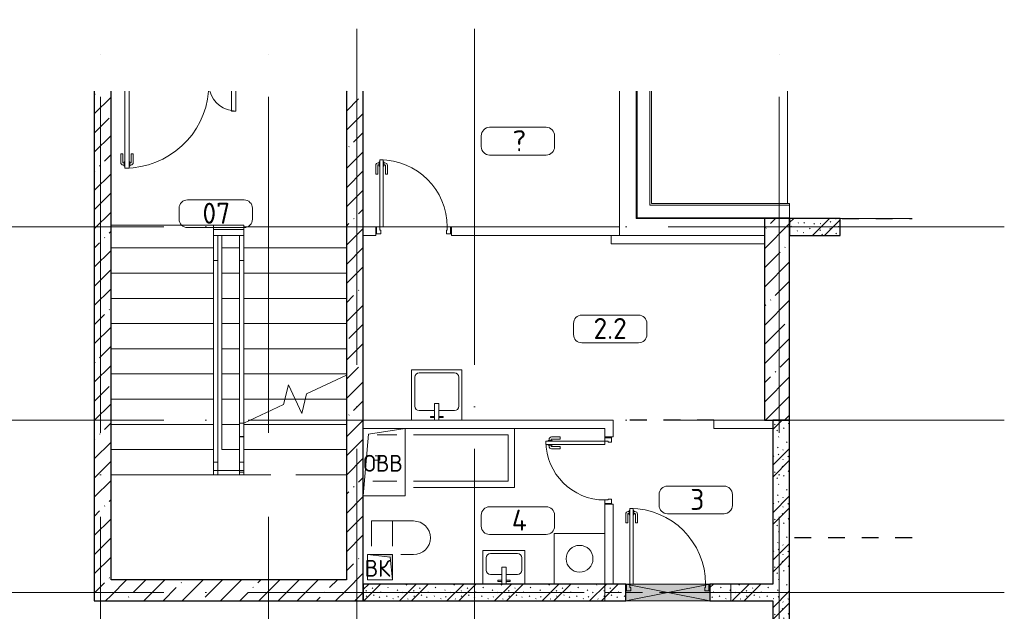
# Model space of a CAD drawing. Header units: millimetres. Extents: x -19737 to 100106, y -4436 to 96517.
# Tile 36 of 59: x 45695 to 57412, y 89475 to 96517. Entities that reach past the tile are written whole.
import ezdxf

# ---------------------------------------------------------------- set-up
doc = ezdxf.new("R2010")
doc.units = ezdxf.units.MM
for name, pattern in [('3_ Штрих_ 1 х 1 мм', [400, 200, -200]), ('ADSK_Линия сетки', [5000, 4000, -500, 0, -500]), ('ADSK_Сверху_2_', [900, 600, -300]), ('ADSK_Сверху_3_', [900, 600, -300]), ('ADSK_Штриховая_ш3 п1_5', [900, 600, -300])]:
    doc.linetypes.add(name, pattern=pattern)
for name, color, linetype, lineweight in [('_Сверху_ - Линия разреза ограждения', 7, 'ADSK_Сверху_2_', 18), ('_Сверху_ - Перила', 7, 'ADSK_Сверху_2_', 18), ('A-____-NOTE-TEXT', 7, 'Continuous', 18), ('A-AREA-____-IDEN', 7, 'Continuous', 9), ('A-DOOR-____-MCUT', 7, 'Continuous', 9), ('A-DOOR-____-OTLN', 7, 'Continuous', 18), ('A-DOOR-FRAM-MCUT', 7, 'Continuous', 9), ('A-FLOR-____-OTLN', 7, 'Continuous', 18), ('A-GENM-____-OTLN', 7, 'Continuous', 18), ('A-GLAZ-____-MCUT', 7, 'Continuous', 9), ('A-GLAZ-____-OTLN', 7, 'Continuous', 18), ('A-WALL-____-MCUT', 7, 'Continuous', 40), ('A-WALL-____-OTLN', 7, 'Continuous', 18), ('A-WALL-____-PATT', 7, 'Continuous', 40), ('I-WALL-____-MCUT', 7, 'Continuous', 40), ('I-WALL-____-OTLN', 7, 'Continuous', 18), ('M-EQPM-____-OTLN', 7, 'Continuous', 18), ('P-SANR-FIXT-OTLN', 7, 'Continuous', 18), ('S-BEAM-____-OTLN', 7, 'Continuous', 18), ('S-COLS-____-MCUT', 7, 'Continuous', 40), ('S-COLS-____-OTLN', 7, 'Continuous', 18), ('S-GRID-____-OTLN', 7, 'Continuous', 9), ('S-STRS-____-MBND', 7, 'ADSK_Сверху_2_', 18), ('S-STRS-____-OTLN', 7, 'Continuous', 18), ('Ограждение', 7, 'Continuous', 18), ('Перила', 7, 'Continuous', 18), ('Поручни', 7, 'Continuous', 18)]:
    doc.layers.add(name, color=color, linetype=linetype, lineweight=lineweight)
doc.layers.add('A-AREA-____-OTLN', color=4, linetype='ADSK_Штриховая_ш3 п1_5', lineweight=40, true_color=0x00ffff)
doc.styles.add('GOST Common', font='GOST_Common.ttf', dxfattribs={"height": 200})
doc.styles.add('GOST Common_2', font='GOST_Common.ttf', dxfattribs={"height": 250})
pattern_1 = [(45, (0, 0), (-228.0985, 228.0985), []), (45, (228.1, 0), (-228.0985, 228.0985), [403.225, -80.645, 6.706, -73.939])]
pattern_2 = [(135, (300.56, 377.28), (-565.6854, 6e-14), [10, -790]), (135, (349.8, 474.73), (-565.6854, 6e-14), [10, -790]), (135, (423.93, 473.06), (-565.6854, 6e-14), [10, -790]), (135, (229.92, 447.9), (-565.6854, 6e-14), [10, -790]), (135, (155.08, 447.9), (-565.6854, 6e-14), [10, -790]), (135, (114.9, 369.03), (-565.6854, 6e-14), [10, -790]), (135, (132.43, 285.8), (-565.6854, 6e-14), [10, -790]), (135, (214.66, 322), (-565.6854, 6e-14), [10, -790]), (135, (198.16, 261.88), (-565.6854, 6e-14), [10, -790]), (135, (45.2, 272.9), (-565.6854, 6e-14), [10, -790]), (135, (42.32, 336.16), (-565.6854, 6e-14), [10, -790]), (135, (92.26, 192.24), (-565.6854, 6e-14), [10, -790]), (135, (7.07, 149.2), (-565.6854, 6e-14), [10, -790]), (135, (80.6, 95.1), (-565.6854, 6e-14), [10, -790]), (135, (79.53, 36.94), (-565.6854, 6e-14), [10, -790]), (135, (153.87, 74.56), (-565.6854, 6e-14), [10, -790]), (135, (228.35, 124.8), (-565.6854, 6e-14), [10, -790]), (135, (279.75, 180.4), (-565.6854, 6e-14), [10, -790]), (135, (282.9, 31.63), (-565.6854, 6e-14), [10, -790]), (135, (377.38, 53.45), (-565.6854, 6e-14), [10, -790]), (135, (352.28, 102.7), (-565.6854, 6e-14), [10, -790]), (135, (354.05, 0), (-565.6854, 6e-14), [10, -790]), (135, (553.23, 16.45), (-565.6854, 6e-14), [10, -790]), (135, (542.38, 63.45), (-565.6854, 6e-14), [10, -790]), (135, (536.58, 239.3), (-565.6854, 6e-14), [10, -790]), (135, (475.85, 203.9), (-565.6854, 6e-14), [10, -790]), (135, (475.85, 316.54), (-565.6854, 6e-14), [10, -790]), (135, (520.8, 408.7), (-565.6854, 6e-14), [10, -790]), (135, (551.1, 470.8), (-565.6854, 6e-14), [10, -790]), (135, (235.25, 537.93), (-565.6854, 6e-14), [10, -790]), (135, (407.25, 547.65), (-565.6854, 6e-14), [10, -790]), (135, (94.5, 558.6), (-565.6854, 6e-14), [10, -790]), (135, (46.4, 532.3), (-565.6854, 6e-14), [10, -790]), (135, (85.56, 465.04), (-565.6854, 6e-14), [10, -790]), (135, (355.53, 181.14), (-565.6854, 6e-14), [10, -790]), (135, (362.23, 243.6), (-565.6854, 6e-14), [10, -790]), (135, (413.45, 344.1), (-565.6854, 6e-14), [10, -790]), (135, (286.3, 273.25), (-565.6854, 6e-14), [10, -790]), (135, (423.02, 263.72), (-565.6854, 6e-14), [10, -790]), (135, (162.94, 190.2), (-565.6854, 6e-14), [10, -790]), (135, (470.25, 120.93), (-565.6854, 6e-14), [10, -790]), (135, (484.48, 9.78), (-565.6854, 6e-14), [10, -790]), (45, (0, 212.13), (-565.6854, 0), []), (45, (212.13, 0), (-565.6854, 0), []), (45, (353.55, 0), (-565.6854, 0), []), (45, (0, 353.55), (-565.6854, 0), [])]

# ---------------------------------------------------------------- blocks, each defined once
blk = doc.blocks.new('АР_Дверь однопольная - 800х2100h_700__Глухая_Су апарт_тип_эт-1446881-02_К2')
at = {"layer": 'A-DOOR-____-MCUT', "color": 254, "lineweight": 15, "true_color": 0xcccccc}
for p, q in [((350, 750), (310, 750)), ((310, 750), (310, 50)), ((350, 50), (350, 750)), ((310, 50), (350, 50))]:
    blk.add_line(p, q, dxfattribs=at)
at = {"layer": 'A-DOOR-____-OTLN', "color": 254, "lineweight": 5, "true_color": 0xcccccc}
for p, q in [((302, 713), (290, 713)), ((302, 725), (302, 675)), ((310, 725), (302, 725)), ((350, 725), (358, 725)), ((358, 725), (358, 675)), ((358, 713), (370, 713)), ((260, 580), (260, 683)), ((285, 580), (285, 683)), ((302, 688), (290, 688)), ((302, 675), (310, 675)), ((358, 675), (350, 675)), ((358, 688), (370, 688)), ((375, 580), (375, 683)), ((400, 580), (400, 683)), ((285, 580), (260, 580)), ((375, 580), (400, 580))]:
    blk.add_line(p, q, dxfattribs=at)
at = {"layer": 'A-DOOR-____-OTLN', "color": 254, "lineweight": 13, "true_color": 0xcccccc}
blk.add_arc((350, 50), 700, 90, 180, dxfattribs=at)
at = {"layer": 'A-DOOR-____-OTLN', "color": 254, "lineweight": 5, "true_color": 0xcccccc}
for centre, radius, start, end in [((290, 683), 30, 90, 180), ((370, 683), 30, 0, 90), ((290, 683), 4.99, 90, 180), ((370, 683), 4.99, 0, 90)]:
    blk.add_arc(centre, radius, start, end, dxfattribs=at)
at = {"layer": 'A-DOOR-FRAM-MCUT', "color": 254, "lineweight": 15, "true_color": 0xcccccc}
for p, q in [((-390, 50), (-400, 50)), ((-350, 50), (-390, 50)), ((-390, 50), (-390, -30)), ((-350, 10), (-350, 50)), ((-340, 10), (-350, 10)), ((-340, -30), (-340, 10)), ((350, 10), (340, 10)), ((340, 10), (340, -30)), ((390, 50), (350, 50)), ((350, 50), (350, 10)), ((390, -30), (390, 50)), ((390, 50), (400, 50)), ((-390, -30), (-400, -30)), ((-390, -30), (-340, -30)), ((340, -30), (390, -30)), ((390, -30), (400, -30))]:
    blk.add_line(p, q, dxfattribs=at)
blk = doc.blocks.new('АР_Дверь двупольная - 1450х2100h_1000_300__ЛК_EIS60-4780033-02_К2')
at = {"layer": 'A-DOOR-____-MCUT', "color": 254, "lineweight": 15, "true_color": 0xcccccc}
for p, q in [((660, 1100), (610, 1100)), ((610, 1100), (610, 184)), ((660, 184), (660, 1100)), ((-660, 184), (-660, 420)), ((-660, 420), (-610, 420)), ((-610, 420), (-610, 184))]:
    blk.add_line(p, q, dxfattribs=at)
at = {"layer": 'A-DOOR-____-OTLN', "color": 254, "lineweight": 5, "true_color": 0xcccccc}
for p, q in [((602, 1063), (590, 1063)), ((602, 1075), (602, 1025)), ((610, 1075), (602, 1075)), ((660, 1075), (668, 1075)), ((668, 1075), (668, 1025)), ((668, 1063), (680, 1063)), ((560, 930), (560, 1033)), ((585, 930), (585, 1033)), ((602, 1038), (590, 1038)), ((602, 1025), (610, 1025)), ((668, 1025), (660, 1025)), ((668, 1038), (680, 1038)), ((685, 930), (685, 1033)), ((710, 930), (710, 1033)), ((585, 930), (560, 930)), ((685, 930), (710, 930))]:
    blk.add_line(p, q, dxfattribs=at)
at = {"layer": 'A-DOOR-____-OTLN', "color": 254, "lineweight": 13, "true_color": 0xcccccc}
for centre, radius, start, end in [((660, 100), 1000, 90, 175.1712), ((-660, 100), 320, 15.2632, 90)]:
    blk.add_arc(centre, radius, start, end, dxfattribs=at)
at = {"layer": 'A-DOOR-____-OTLN', "color": 254, "lineweight": 5, "true_color": 0xcccccc}
for centre, radius, start, end in [((590, 1033), 30, 90, 180), ((680, 1033), 30, 0, 90), ((590, 1033), 4.99, 90, 180), ((680, 1033), 4.99, 0, 90)]:
    blk.add_arc(centre, radius, start, end, dxfattribs=at)
blk = doc.blocks.new('АР_Дверь однопольная - 1000х2100h_900__Вход в кв_EI30-4681864-02_К2')
at = {"layer": 'A-DOOR-____-MCUT', "color": 254, "lineweight": 15, "true_color": 0xcccccc}
for p, q in [((-450, 1000), (-450, 100)), ((-410, 1000), (-450, 1000)), ((-410, 100), (-410, 1000)), ((-450, 100), (-410, 100))]:
    blk.add_line(p, q, dxfattribs=at)
at = {"layer": 'A-DOOR-____-OTLN', "color": 254, "lineweight": 5, "true_color": 0xcccccc}
for p, q in [((-458, 963), (-470, 963)), ((-458, 938), (-470, 938)), ((-458, 975), (-458, 925)), ((-450, 975), (-458, 975)), ((-410, 975), (-402, 975)), ((-402, 975), (-402, 925)), ((-402, 963), (-390, 963)), ((-402, 938), (-390, 938)), ((-500, 830), (-500, 933)), ((-475, 830), (-500, 830)), ((-475, 830), (-475, 933)), ((-458, 925), (-450, 925)), ((-402, 925), (-410, 925)), ((-385, 830), (-385, 933)), ((-385, 830), (-360, 830)), ((-360, 830), (-360, 933))]:
    blk.add_line(p, q, dxfattribs=at)
for centre, radius, start, end in [((-470, 933), 30, 90, 180), ((-470, 933), 4.99, 90, 180), ((-390, 933), 30, 360, 90), ((-390, 933), 4.99, 360, 90)]:
    blk.add_arc(centre, radius, start, end, dxfattribs=at)
at = {"layer": 'A-DOOR-____-OTLN', "color": 254, "lineweight": 13, "true_color": 0xcccccc}
blk.add_arc((-450, 100), 900, 360, 90, dxfattribs=at)
at = {"layer": 'A-DOOR-FRAM-MCUT', "color": 254, "lineweight": 15, "true_color": 0xcccccc}
for p, q in [((-490, 100), (-500, 100)), ((-490, 20), (-500, 20)), ((-450, 100), (-490, 100)), ((-490, 100), (-490, 20)), ((-490, 20), (-440, 20)), ((-450, 60), (-450, 100)), ((-440, 60), (-450, 60)), ((-440, 20), (-440, 60)), ((450, 60), (440, 60)), ((440, 60), (440, 20)), ((440, 20), (490, 20)), ((490, 100), (450, 100)), ((450, 100), (450, 60)), ((490, 20), (490, 100)), ((490, 100), (500, 100)), ((490, 20), (500, 20))]:
    blk.add_line(p, q, dxfattribs=at)
blk = doc.blocks.new('АР_Отверстие прямоугольное - ОВВ-4281509-02_К2')
at = {"layer": 'A-GLAZ-____-OTLN', "lineweight": 13, "true_color": 0xf9f9f9}
blk.add_hatch(color=7, dxfattribs=at).paths.add_polyline_path([(625, -100), (625, 100), (-375, 100), (-375, -100)])
at = {"layer": 'A-GLAZ-____-MCUT', "color": 254, "lineweight": 15, "true_color": 0xcccccc}
for p, q in [((-375, 100), (-375, -100)), ((625, 100), (625, -100))]:
    blk.add_line(p, q, dxfattribs=at)
at = {"layer": 'A-GLAZ-____-OTLN', "color": 254, "lineweight": 5, "true_color": 0xcccccc}
for p, q in [((625, 100), (-375, -100)), ((-375, 100), (625, -100))]:
    blk.add_line(p, q, dxfattribs=at)
at = {"layer": 'A-GLAZ-____-OTLN', "color": 254, "lineweight": 13, "true_color": 0xcccccc}
for p, q in [((625, 100), (-375, 100)), ((-375, 100), (-375, -100)), ((625, -100), (625, 100)), ((-375, -100), (625, -100))]:
    blk.add_line(p, q, dxfattribs=at)
blk = doc.blocks.new('АР_Дверь однопольная - 900х2100h_800__Глухая_Межкомнатные апарт_тип_эт-1446796-02_К2')
at = {"layer": 'A-DOOR-____-MCUT', "color": 254, "lineweight": 15, "true_color": 0xcccccc}
for p, q in [((-400, 850), (-400, 50)), ((-360, 850), (-400, 850)), ((-360, 50), (-360, 850)), ((-400, 50), (-360, 50))]:
    blk.add_line(p, q, dxfattribs=at)
at = {"layer": 'A-DOOR-____-OTLN', "color": 254, "lineweight": 5, "true_color": 0xcccccc}
for p, q in [((-408, 825), (-408, 775)), ((-400, 825), (-408, 825)), ((-360, 825), (-352, 825)), ((-352, 825), (-352, 775)), ((-450, 680), (-450, 783)), ((-425, 680), (-425, 783)), ((-408, 813), (-420, 813)), ((-408, 788), (-420, 788)), ((-408, 775), (-400, 775)), ((-352, 775), (-360, 775)), ((-352, 813), (-340, 813)), ((-352, 788), (-340, 788)), ((-335, 680), (-335, 783)), ((-310, 680), (-310, 783)), ((-425, 680), (-450, 680)), ((-335, 680), (-310, 680))]:
    blk.add_line(p, q, dxfattribs=at)
at = {"layer": 'A-DOOR-____-OTLN', "color": 254, "lineweight": 13, "true_color": 0xcccccc}
blk.add_arc((-400, 50), 800, 360, 90, dxfattribs=at)
at = {"layer": 'A-DOOR-____-OTLN', "color": 254, "lineweight": 5, "true_color": 0xcccccc}
for centre, radius, start, end in [((-420, 783), 30, 90, 180), ((-420, 783), 4.99, 90, 180), ((-340, 783), 30, 360, 90), ((-340, 783), 4.99, 360, 90)]:
    blk.add_arc(centre, radius, start, end, dxfattribs=at)
at = {"layer": 'A-DOOR-FRAM-MCUT', "color": 254, "lineweight": 15, "true_color": 0xcccccc}
for p, q in [((-440, 50), (-450, 50)), ((-400, 50), (-440, 50)), ((-440, 50), (-440, -30)), ((-400, 10), (-400, 50)), ((-390, 10), (-400, 10)), ((-390, -30), (-390, 10)), ((400, 10), (390, 10)), ((390, 10), (390, -30)), ((440, 50), (400, 50)), ((400, 50), (400, 10)), ((440, -30), (440, 50)), ((440, 50), (450, 50)), ((-440, -30), (-450, -30)), ((-440, -30), (-390, -30)), ((390, -30), (440, -30)), ((440, -30), (450, -30))]:
    blk.add_line(p, q, dxfattribs=at)
blk = doc.blocks.new('Ступень_Л_2_02_1этаж - Ступень_Л_2_02_1этаж-3969809-02_К2')
at = {"layer": 'S-STRS-____-OTLN', "color": 254, "lineweight": 13, "true_color": 0xcccccc}
for p, q in [((24730, 18600), (25950, 18600)), ((24730, 18500), (24730, 18570))]:
    blk.add_line(p, q, dxfattribs=at)
blk = doc.blocks.new('Ограждение - Ограждение-4122992-02_К2')
at = {"layer": '_Сверху_ - Линия разреза ограждения', "color": 254, "linetype": 'ADSK_Сверху_3_', "lineweight": 13, "true_color": 0xcccccc}
for p, q in [((24680, 16266), (24680, 15800)), ((24680, 16266), (24680, 15800)), ((24730, 16266), (24730, 15800)), ((24730, 16266), (24730, 15800)), ((24730, 15800), (24680, 15800)), ((24730, 15800), (24680, 15800))]:
    blk.add_line(p, q, dxfattribs=at)
at = {"layer": 'Поручни', "color": 254, "lineweight": 13, "true_color": 0xcccccc}
for p, q in [((24680, 18200), (24730, 18200)), ((24680, 18200), (24680, 16266)), ((24730, 18200), (24730, 16266)), ((24680, 16266), (24730, 16266)), ((24680, 16266), (24730, 16266))]:
    blk.add_line(p, q, dxfattribs=at)
blk = doc.blocks.new('Ограждение - Ограждение-4123004-02_К2')
at = {"layer": '_Сверху_ - Линия разреза ограждения', "color": 254, "linetype": 'ADSK_Сверху_3_', "lineweight": 13, "true_color": 0xcccccc}
for p, q in [((24370, 18200), (24420, 18200)), ((24370, 15800), (24370, 18200)), ((24370, 18200), (24420, 18200)), ((24370, 15800), (24370, 18200)), ((24420, 15800), (24420, 18200)), ((24420, 15800), (24420, 18200)), ((24420, 15800), (24370, 15800)), ((24420, 15800), (24370, 15800))]:
    blk.add_line(p, q, dxfattribs=at)
blk = doc.blocks.new('Тип перил - Перила_Внутренний_-4123028-02_К2')
at = {"layer": '_Сверху_ - Перила', "color": 254, "linetype": 'ADSK_Сверху_3_', "lineweight": 13, "true_color": 0xcccccc}
for p, q in [((24680, 16266), (24680, 15800)), ((24730, 16266), (24730, 15800)), ((24730, 15800), (24680, 15800))]:
    blk.add_line(p, q, dxfattribs=at)
at = {"layer": 'Перила', "color": 254, "lineweight": 13, "true_color": 0xcccccc}
for p, q in [((24730, 18200), (24680, 18200)), ((24680, 18200), (24680, 16266)), ((24730, 18200), (24730, 16266)), ((24680, 16266), (24730, 16266))]:
    blk.add_line(p, q, dxfattribs=at)
blk = doc.blocks.new('Ограждение - Ограждение-4124117-02_К2')
at = {"layer": '_Сверху_ - Линия разреза ограждения', "color": 254, "linetype": 'ADSK_Сверху_3_', "lineweight": 13, "true_color": 0xcccccc}
for p, q in [((24680, 15800), (24730, 15800)), ((24680, 15800), (24680, 15650)), ((24680, 15800), (24730, 15800)), ((24680, 15800), (24680, 15650)), ((24730, 15800), (24730, 15650)), ((24730, 15800), (24730, 15650)), ((24730, 15650), (24680, 15650)), ((24730, 15650), (24680, 15650))]:
    blk.add_line(p, q, dxfattribs=at)
blk = doc.blocks.new('Ограждение - Ограждение-4127853-02_К2')
at = {"layer": 'Поручни', "color": 254, "lineweight": 13, "true_color": 0xcccccc}
for p, q in [((24680, 18500), (24730, 18500)), ((24680, 18500), (24680, 18200)), ((24730, 18500), (24730, 18200)), ((24730, 18200), (24680, 18200))]:
    blk.add_line(p, q, dxfattribs=at)
blk = doc.blocks.new('Ограждение - Ограждение-4127890-02_К2')
at = {"layer": 'Поручни', "color": 254, "lineweight": 13, "true_color": 0xcccccc}
for p, q in [((24370, 18570), (24370, 18620)), ((24730, 18620), (24370, 18620)), ((24370, 18570), (24730, 18570)), ((24730, 18620), (24730, 18570))]:
    blk.add_line(p, q, dxfattribs=at)
blk = doc.blocks.new('Ограждение - Ограждение-4128321-02_К2')
at = {"layer": '_Сверху_ - Линия разреза ограждения', "color": 254, "linetype": 'ADSK_Сверху_3_', "lineweight": 13, "true_color": 0xcccccc}
for p, q in [((24370, 18200), (24420, 18200)), ((24370, 15800), (24370, 18200)), ((24370, 18200), (24420, 18200)), ((24370, 15800), (24370, 18200)), ((24420, 15800), (24420, 18200)), ((24420, 15800), (24420, 18200)), ((24420, 15800), (24370, 15800)), ((24420, 15800), (24370, 15800))]:
    blk.add_line(p, q, dxfattribs=at)
blk = doc.blocks.new('Ограждение - Ограждение-4128339-02_К2')
at = {"layer": '_Сверху_ - Линия разреза ограждения', "color": 254, "linetype": 'ADSK_Сверху_3_', "lineweight": 13, "true_color": 0xcccccc}
for p, q in [((24370, 15800), (24420, 15800)), ((24370, 15800), (24370, 15650)), ((24370, 15800), (24420, 15800)), ((24370, 15800), (24370, 15650)), ((24420, 15800), (24420, 15650)), ((24420, 15800), (24420, 15650)), ((24420, 15650), (24370, 15650)), ((24420, 15650), (24370, 15650))]:
    blk.add_line(p, q, dxfattribs=at)
blk = doc.blocks.new('Ограждение - Ограждение-4128464-02_К2')
at = {"layer": 'Поручни', "color": 254, "lineweight": 13, "true_color": 0xcccccc}
for p, q in [((24680, 16266), (24680, 16100)), ((24730, 16266), (24730, 16100)), ((24730, 16100), (24680, 16100))]:
    blk.add_line(p, q, dxfattribs=at)
blk = doc.blocks.new('Ограждение - Ограждение-4128476-02_К2')
at = {"layer": 'Поручни', "color": 254, "lineweight": 13, "true_color": 0xcccccc}
for p, q in [((24370, 18500), (24420, 18500)), ((24370, 18499), (24370, 18500)), ((24370, 15800), (24370, 18499)), ((24420, 18499), (24420, 18500)), ((24420, 15800), (24420, 18499)), ((24420, 15800), (24370, 15800))]:
    blk.add_line(p, q, dxfattribs=at)
blk = doc.blocks.new('Тип перил - Перила_Внутренний_-4128501-02_К2')
at = {"layer": 'Перила', "color": 254, "lineweight": 13, "true_color": 0xcccccc}
for p, q in [((24370, 18499), (24420, 18499)), ((24370, 15800), (24370, 18499)), ((24420, 18499), (24420, 15800)), ((24420, 15800), (24370, 15800))]:
    blk.add_line(p, q, dxfattribs=at)
blk = doc.blocks.new('Тип перил - Перила_Внутренний_-V24-02_К2')
at = {"layer": 'Перила', "color": 254, "lineweight": 13, "true_color": 0xcccccc}
for p, q in [((24370, 18499), (24420, 18499)), ((24370, 15800), (24370, 18499)), ((24420, 15800), (24420, 18499)), ((24370, 15800), (24420, 15800))]:
    blk.add_line(p, q, dxfattribs=at)
blk = doc.blocks.new('Ограждение - Ограждение-4135725-02_К2')
at = {"layer": 'Поручни', "color": 254, "lineweight": 13, "true_color": 0xcccccc}
for p, q in [((24680, 16105), (24730, 16105)), ((24680, 16105), (24680, 15801)), ((24730, 16105), (24730, 15801)), ((24680, 15801), (24680, 15680)), ((24730, 15801), (24730, 15680)), ((24730, 15680), (24680, 15680))]:
    blk.add_line(p, q, dxfattribs=at)
blk = doc.blocks.new('Ограждение - Ограждение-4168286-02_К2')
at = {"layer": 'Поручни', "color": 254, "lineweight": 13, "true_color": 0xcccccc}
for p, q in [((24370, 15650), (24370, 15700)), ((24730, 15700), (24370, 15700)), ((24370, 15650), (24730, 15650)), ((24730, 15700), (24730, 15650))]:
    blk.add_line(p, q, dxfattribs=at)
blk = doc.blocks.new('АР_Перемычка - 200_Уx2_50x5__250-250-V26-02_К2')
at = {"layer": 'S-BEAM-____-OTLN', "color": 254, "linetype": '3_ Штрих_ 1 х 1 мм', "lineweight": 15, "true_color": 0xdcdcdc}
for p, q in [((-750, 100), (-750, -100)), ((750, 100), (750, -100)), ((-750, 0), (-500, 0)), ((-500, 0), (500, 0)), ((500, 0), (750, 0))]:
    blk.add_line(p, q, dxfattribs=at)
blk = doc.blocks.new('АР_Канал вертикальный прямоугольный - ВК-6784643-02_К2')
at = {"layer": 'M-EQPM-____-OTLN', "lineweight": 13, "true_color": 0xe2e2e2}
blk.add_hatch(color=254, dxfattribs=at).paths.add_polyline_path([(-150, 150), (-150, -150), (150, -150), (-120, -120)])
at = {"layer": 'M-EQPM-____-OTLN', "color": 253, "lineweight": 13, "true_color": 0xaaaaaa}
for p, q in [((-150, 150), (-120, -120)), ((-150, 150), (-120, -120)), ((-150, -150), (-150, 150)), ((-150, 150), (150, 150)), ((-150, -150), (-150, 150)), ((150, 150), (-150, 150)), ((-150, 150), (-150, -150)), ((150, 150), (150, -150)), ((150, -150), (150, 150)), ((150, -150), (-150, -150)), ((150, -150), (-150, -150)), ((-150, -150), (150, -150)), ((-120, -120), (150, -150)), ((-120, -120), (150, -150))]:
    blk.add_line(p, q, dxfattribs=at)
blk = doc.blocks.new('A-PLU-Sink-2D - 600 x 600mm-973349-02_К2')
at = {"layer": 'P-SANR-FIXT-OTLN', "color": 253, "lineweight": 13, "true_color": 0xaaaaaa}
for p, q in [((-284, 298), (316, 298)), ((-284, -302), (-284, 298)), ((316, 298), (-284, 298)), ((-284, 298), (-284, -302)), ((-195, 260), (227, 260)), ((316, 298), (316, -302)), ((316, -302), (316, 298)), ((-246, -137), (-246, 209)), ((278, 209), (278, -137)), ((-9, -102), (-9, -302)), ((41, -102), (-9, -102)), ((41, -302), (41, -102)), ((-9, -188), (-195, -188)), ((227, -188), (41, -188)), ((316, -302), (-284, -302)), ((-284, -302), (316, -302)), ((-59, -272), (-59, -257)), ((-59, -257), (-9, -257)), ((-9, -272), (-59, -272)), ((91, -257), (41, -257)), ((41, -272), (91, -272)), ((91, -272), (91, -257))]:
    blk.add_line(p, q, dxfattribs=at)
for centre, start, end in [((-195, 209), 90, 180), ((227, 209), 360, 90), ((-195, -137), 180, 270), ((227, -137), 270, 0)]:
    blk.add_arc(centre, 50.8, start, end, dxfattribs=at)
blk = doc.blocks.new('A-PLU-Bath-2-2D - 700x1800-V30-02_К2')
at = {"layer": 'P-SANR-FIXT-OTLN', "color": 253, "lineweight": 13, "true_color": 0xaaaaaa}
for p, q in [((-500, 275), (-735, 275)), ((-300, 350), (900, 350)), ((900, 350), (-300, 350)), ((825, 275), (-300, 275)), ((825, -275), (825, 275)), ((900, 350), (900, -350)), ((900, -350), (900, 350)), ((-700, 25), (-758, 25)), ((-700, -25), (-700, 25)), ((-762, -25), (-700, -25)), ((-784, -275), (-500, -275)), ((-300, -275), (825, -275)), ((900, -350), (-300, -350)), ((-300, -350), (900, -350))]:
    blk.add_line(p, q, dxfattribs=at)
blk = doc.blocks.new('A-PLU-toilet-2-2D - L600xW600xH900-V31-02_К2')
at = {"layer": 'P-SANR-FIXT-OTLN', "color": 253, "lineweight": 13, "true_color": 0xaaaaaa}
for p, q in [((-250, 400), (250, 400)), ((-250, 100), (-250, 400)), ((-250, 400), (250, 400)), ((-250, 100), (-250, 400)), ((0, 100), (0, 400)), ((250, 0), (100, 0)), ((250, 0), (100, 0))]:
    blk.add_line(p, q, dxfattribs=at)
blk.add_arc((250, 200), 200, 270, 90, dxfattribs=at)
blk.add_arc((250, 200), 200, 270, 90, dxfattribs=at)
blk = doc.blocks.new('A-PLU-Sink-2D - 400 x 500mm-973094-02_К2')
at = {"layer": 'P-SANR-FIXT-OTLN', "color": 253, "lineweight": 13, "true_color": 0xaaaaaa}
for p, q in [((-234, 198), (266, 198)), ((-234, -202), (-234, 198)), ((266, 198), (-234, 198)), ((-234, 198), (-234, -202)), ((-145, 160), (177, 160)), ((266, 198), (266, -202)), ((266, -202), (266, 198)), ((-196, -37), (-196, 109)), ((228, 109), (228, -37)), ((-9, -88), (-145, -88)), ((-9, -2), (-9, -202)), ((41, -2), (-9, -2)), ((41, -202), (41, -2)), ((177, -88), (41, -88)), ((266, -202), (-234, -202)), ((-234, -202), (266, -202)), ((-59, -172), (-59, -157)), ((-59, -157), (-9, -157)), ((-9, -172), (-59, -172)), ((91, -157), (41, -157)), ((41, -172), (91, -172)), ((91, -172), (91, -157))]:
    blk.add_line(p, q, dxfattribs=at)
for centre, start, end in [((-145, 109), 90, 180), ((177, 109), 360, 90), ((-145, -37), 180, 270), ((177, -37), 270, 0)]:
    blk.add_arc(centre, 50.8, start, end, dxfattribs=at)
blk = doc.blocks.new('A-FUR-Washing-2D - 600x600-975697-02_К2')
at = {"layer": 'P-SANR-FIXT-OTLN', "color": 253, "lineweight": 13, "true_color": 0xaaaaaa}
for p, q in [((-300, 600), (300, 600)), ((-300, 0), (-300, 600)), ((-300, 600), (300, 600)), ((-300, 0), (-300, 600)), ((300, 600), (300, 0)), ((300, 600), (300, 0)), ((300, 0), (-300, 0)), ((300, 0), (-300, 0))]:
    blk.add_line(p, q, dxfattribs=at)
blk.add_circle((0, 300), 160, dxfattribs=at)
blk = doc.blocks.new('АР_Канал вертикальный прямоугольный - ОВВ-2727060-02_К2')
at = {"layer": 'A-GENM-____-OTLN', "color": 253, "lineweight": 13, "true_color": 0xaaaaaa}
for p, q in [((-250, -400), (-250, 400)), ((-250, 400), (250, 400))]:
    blk.add_line(p, q, dxfattribs=at)
at = {"layer": 'M-EQPM-____-OTLN', "color": 253, "lineweight": 13, "true_color": 0xaaaaaa}
for p, q in [((-250, -400), (-250, 400)), ((-250, 400), (250, 400)), ((-185, 335), (250, 400)), ((250, 400), (250, -400)), ((-250, -400), (-185, 335)), ((250, -400), (-250, -400))]:
    blk.add_line(p, q, dxfattribs=at)
blk = doc.blocks.new('Наметкина 10_РД_АР_К2_отсоединено_rvt-1-02_К2')
at = {"layer": 'A-WALL-____-PATT', "lineweight": 5, "true_color": 0xcccccc}
h = blk.add_hatch(dxfattribs=at)
h.set_pattern_fill('FP_15', color=254, style=0, pattern_type=2)
h.set_pattern_definition(pattern_1)
h.paths.add_polyline_path([(35485, 89600), (35485, 95666), (35285, 95666), (35285, 89600)])
h = blk.add_hatch(dxfattribs=at)
h.set_pattern_fill('FP_15', color=254, style=0, pattern_type=2)
h.set_pattern_definition(pattern_1)
h.paths.add_polyline_path([(38485, 89600), (38485, 95666), (38285, 95666), (38285, 89600)])
h = blk.add_hatch(dxfattribs=at)
h.set_pattern_fill('FP_16', color=254, style=0, pattern_type=2)
h.set_pattern_definition(pattern_2)
h.paths.add_polyline_path([(44160, 93950), (44160, 94150), (43560, 94150), (43560, 93950)])
h = blk.add_hatch(dxfattribs=at)
h.set_pattern_fill('FP_16', color=254, style=0, pattern_type=2)
h.set_pattern_definition(pattern_2)
h.paths.add_polyline_path([(43560, 87750), (43560, 91750), (43360, 91750), (43360, 87750)])
h = blk.add_hatch(dxfattribs=at)
h.set_pattern_fill('FP_15', color=254, style=0, pattern_type=2)
h.set_pattern_definition(pattern_1)
h.paths.add_polyline_path([(38285, 89600), (38285, 89850), (35485, 89850), (35485, 89600), (36667, 89600)])
h = blk.add_hatch(dxfattribs=at)
h.set_pattern_fill('FP_16', color=254, style=0, pattern_type=2)
h.set_pattern_definition(pattern_2)
h.paths.add_polyline_path([(41460, 89600), (41460, 89800), (38485, 89800), (38485, 89600), (40843, 89600)])
h = blk.add_hatch(dxfattribs=at)
h.set_pattern_fill('FP_16', color=254, style=0, pattern_type=2)
h.set_pattern_definition(pattern_2)
h.paths.add_polyline_path([(43360, 89600), (43360, 89800), (42610, 89800), (42610, 89600), (42931, 89600)])
h.paths.add_polyline_path([(41610, 89600), (41610, 89800), (41460, 89800), (41460, 89600)])
at = {"layer": 'S-COLS-____-OTLN', "lineweight": 5, "true_color": 0xcccccc}
h = blk.add_hatch(dxfattribs=at)
h.set_pattern_fill('FP_15', color=254, style=0, pattern_type=2)
h.set_pattern_definition(pattern_1)
h.paths.add_polyline_path([(43560, 91750), (43560, 94150), (43260, 94150), (43260, 91750)])
at = {"layer": 'A-AREA-____-OTLN', "color": 7, "linetype": '3_ Штрих_ 1 х 1 мм', "lineweight": 30, "true_color": 0xccffff}
for p, q in [((44185, 94150), (45018, 94150)), ((42660, 91750), (41460, 91750)), ((45018, 90350), (43560, 90350)), ((45018, 90350), (43560, 90350))]:
    blk.add_line(p, q, dxfattribs=at)
at = {"layer": 'A-FLOR-____-OTLN', "color": 254, "lineweight": 13, "true_color": 0xcccccc}
for p, q in [((43535, 94330), (43535, 95666)), ((43535, 94150), (43535, 94160)), ((45018, 94150), (44160, 94150)), ((35485, 94070), (36705, 94070)), ((36705, 94070), (35485, 94070)), ((36705, 94020), (36705, 93950)), ((36705, 93950), (36705, 94020)), ((37065, 94050), (38285, 94050)), ((37065, 93950), (37065, 94020)), ((36755, 93950), (37015, 93950)), ((41435, 93850), (41435, 93950)), ((35485, 93800), (36705, 93800)), ((43260, 93850), (41435, 93850)), ((42610, 89600), (41610, 89600))]:
    blk.add_line(p, q, dxfattribs=at)
at = {"layer": 'A-WALL-____-MCUT', "color": 254, "lineweight": 30, "true_color": 0xcccccc}
for p, q in [((35285, 95666), (35285, 89600)), ((35485, 89850), (35485, 95666)), ((38285, 95666), (38285, 89850)), ((38485, 89600), (38485, 95666)), ((44160, 94150), (43560, 94150)), ((43560, 94150), (43560, 93950)), ((44160, 93950), (44160, 94150)), ((43560, 93950), (44160, 93950)), ((38285, 89850), (35485, 89850)), ((35285, 89600), (35485, 89600)), ((35485, 89600), (38285, 89600)), ((38285, 89600), (38485, 89600))]:
    blk.add_line(p, q, dxfattribs=at)
at = {"layer": 'A-WALL-____-OTLN', "color": 254, "lineweight": 13, "true_color": 0xcccccc}
for p, q in [((41745, 94310), (41745, 95666)), ((41895, 95666), (41895, 94310)), ((41895, 94330), (41895, 95666)), ((41915, 95666), (41915, 94330)), ((41895, 94330), (41895, 94310)), ((41915, 94330), (43560, 94330)), ((43560, 94310), (43560, 94330)), ((41745, 94310), (41745, 94160)), ((41895, 94310), (43560, 94310)), ((43560, 94310), (41895, 94310)), ((43560, 94160), (43560, 94310)), ((43560, 94160), (41745, 94160))]:
    blk.add_line(p, q, dxfattribs=at)
at = {"layer": 'I-WALL-____-MCUT', "color": 254, "lineweight": 30, "true_color": 0xcccccc}
for p, q in [((43360, 91750), (43360, 89800)), ((43560, 91750), (43360, 91750)), ((43560, 87750), (43560, 91750)), ((41460, 89800), (38485, 89800)), ((38485, 89800), (38485, 89600)), ((41610, 89800), (41460, 89800)), ((41610, 89600), (41610, 89800)), ((43360, 89800), (42610, 89800)), ((42610, 89800), (42610, 89600)), ((38485, 89600), (41460, 89600)), ((41460, 89600), (41610, 89600)), ((42610, 89600), (43360, 89600)), ((43360, 89600), (43360, 87750))]:
    blk.add_line(p, q, dxfattribs=at)
at = {"layer": 'I-WALL-____-OTLN', "color": 254, "lineweight": 13, "true_color": 0xcccccc}
for p, q in [((38485, 94050), (38635, 94050)), ((38635, 93950), (38635, 94050)), ((39535, 94050), (41535, 94050)), ((39535, 94050), (39535, 93950)), ((38635, 93950), (38485, 93950)), ((41535, 93950), (39535, 93950)), ((38485, 91750), (41360, 91750)), ((41460, 91750), (41360, 91750)), ((41460, 91750), (41460, 91550)), ((42660, 91750), (43260, 91750)), ((42660, 91650), (42660, 91750)), ((41360, 91650), (38485, 91650)), ((41360, 91550), (41360, 91650)), ((43360, 91650), (42660, 91650)), ((41360, 91550), (41460, 91550)), ((41360, 89800), (41360, 90750)), ((41460, 90750), (41360, 90750)), ((41460, 90750), (41460, 89800))]:
    blk.add_line(p, q, dxfattribs=at)
at = {"layer": 'S-BEAM-____-OTLN', "color": 254, "lineweight": 13, "true_color": 0xcccccc}
for p, q in [((41535, 95666), (41535, 94150)), ((41735, 94150), (41735, 95666)), ((41535, 94150), (41535, 93950)), ((43260, 94150), (41735, 94150)), ((41535, 93950), (43260, 93950))]:
    blk.add_line(p, q, dxfattribs=at)
at = {"layer": 'S-COLS-____-MCUT', "color": 254, "lineweight": 30, "true_color": 0xcccccc}
for p, q in [((43260, 94150), (43260, 91750)), ((43560, 94150), (43260, 94150)), ((43560, 91750), (43560, 94150)), ((43260, 91750), (43560, 91750))]:
    blk.add_line(p, q, dxfattribs=at)
at = {"layer": 'S-STRS-____-MBND', "color": 254, "linetype": 'ADSK_Сверху_3_', "lineweight": 13, "true_color": 0xcccccc}
for p, q in [((35485, 93800), (36705, 93800)), ((35485, 91100), (35485, 93800)), ((36705, 91100), (36705, 93800)), ((35485, 93500), (36705, 93500)), ((35485, 93500), (36705, 93500)), ((35485, 93200), (36705, 93200)), ((35485, 93200), (36705, 93200)), ((35485, 92900), (36705, 92900)), ((35485, 92900), (36705, 92900)), ((35485, 92600), (36705, 92600)), ((35485, 92600), (36705, 92600)), ((35485, 92300), (36705, 92300)), ((35485, 92300), (36705, 92300)), ((35485, 92000), (36705, 92000)), ((35485, 92000), (36705, 92000)), ((37675, 92000), (37555, 92000)), ((37675, 92000), (37555, 92000)), ((38285, 92000), (37796, 92000)), ((38285, 92000), (37796, 92000)), ((38285, 91918), (38285, 91100)), ((35485, 91700), (36705, 91700)), ((35485, 91700), (36705, 91700)), ((37065, 91716), (37065, 91100)), ((38285, 91700), (37065, 91700)), ((38285, 91700), (37065, 91700)), ((35485, 91400), (36705, 91400)), ((35485, 91400), (36705, 91400)), ((38285, 91400), (37065, 91400)), ((38285, 91400), (37065, 91400)), ((35485, 91100), (36705, 91100)), ((35485, 91100), (36705, 91100)), ((38285, 91100), (37065, 91100))]:
    blk.add_line(p, q, dxfattribs=at)
at = {"layer": 'S-STRS-____-MBND', "color": 254, "linetype": 'Continuous', "lineweight": 13, "true_color": 0xcccccc}
for p, q in [((37811, 92063), (38285, 92284)), ((37539, 91937), (37596, 92170)), ((37596, 92170), (37755, 91830)), ((37755, 91830), (37811, 92063)), ((37065, 91716), (37539, 91937))]:
    blk.add_line(p, q, dxfattribs=at)
at = {"layer": 'S-STRS-____-OTLN', "color": 254, "lineweight": 13, "true_color": 0xcccccc}
for p, q in [((36805, 93950), (36805, 93800)), ((35485, 93800), (36705, 93800)), ((36805, 93800), (36805, 93500)), ((37015, 93800), (36805, 93800)), ((37015, 93800), (36805, 93800)), ((38285, 93800), (37065, 93800)), ((38285, 93800), (37065, 93800)), ((35485, 93500), (36705, 93500)), ((35485, 93500), (36705, 93500)), ((36805, 93500), (36805, 93200)), ((37015, 93500), (36805, 93500)), ((37015, 93500), (36805, 93500)), ((38285, 93500), (37065, 93500)), ((38285, 93500), (37065, 93500)), ((35485, 93200), (36705, 93200)), ((35485, 93200), (36705, 93200)), ((36805, 93200), (36805, 92900)), ((37015, 93200), (36805, 93200)), ((37015, 93200), (36805, 93200)), ((38285, 93200), (37065, 93200)), ((38285, 93200), (37065, 93200)), ((35485, 92900), (36705, 92900)), ((35485, 92900), (36705, 92900)), ((36805, 92900), (36805, 92600)), ((37015, 92900), (36805, 92900)), ((37015, 92900), (36805, 92900)), ((38285, 92900), (37065, 92900)), ((38285, 92900), (37065, 92900)), ((35485, 92600), (36705, 92600)), ((35485, 92600), (36705, 92600)), ((36805, 92600), (36805, 92300)), ((37015, 92600), (36805, 92600)), ((37015, 92600), (36805, 92600)), ((38285, 92600), (37065, 92600)), ((38285, 92600), (37065, 92600)), ((35485, 92300), (36705, 92300)), ((35485, 92300), (36705, 92300)), ((36805, 92300), (36805, 92000)), ((37015, 92300), (36805, 92300)), ((37015, 92300), (36805, 92300)), ((38285, 92300), (37065, 92300)), ((38285, 92300), (37065, 92300)), ((35485, 92000), (36705, 92000)), ((35485, 92000), (36705, 92000)), ((36805, 92000), (36805, 91700)), ((37015, 92000), (36805, 92000)), ((37015, 92000), (36805, 92000)), ((37555, 92000), (37065, 92000)), ((37555, 92000), (37065, 92000)), ((37675, 92000), (37555, 92000)), ((37675, 92000), (37555, 92000)), ((37796, 92000), (37675, 92000)), ((37796, 92000), (37675, 92000)), ((38285, 92000), (37796, 92000)), ((38285, 92000), (37796, 92000)), ((35485, 91700), (36705, 91700)), ((35485, 91700), (36705, 91700)), ((36805, 91700), (36805, 91400)), ((37015, 91700), (36805, 91700)), ((37015, 91700), (36805, 91700)), ((38285, 91700), (37065, 91700)), ((38285, 91700), (37065, 91700)), ((35485, 91400), (36705, 91400)), ((35485, 91400), (36705, 91400)), ((37015, 91400), (36805, 91400)), ((38285, 91400), (37065, 91400)), ((36705, 91150), (36705, 91250)), ((35485, 91100), (36705, 91100)), ((35485, 91100), (36705, 91100))]:
    blk.add_line(p, q, dxfattribs=at)
at = {"layer": 'A-DOOR-____-OTLN', "color": 7, "linetype": '3_ Штрих_ 1 х 1 мм', "lineweight": 30, "true_color": 0xccffff}
for name, p, rotation in [('АР_Дверь двупольная - 1450х2100h_1000_300__ЛК_EIS60-4780033-02_К2', (36310, 95850), 180), ('АР_Дверь однопольная - 800х2100h_700__Глухая_Су апарт_тип_эт-1446881-02_К2', (41410, 91150), 89.99999999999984)]:
    blk.add_blockref(name, p, dxfattribs=dict(at, rotation=rotation))
for name, p in [('АР_Дверь однопольная - 900х2100h_800__Глухая_Межкомнатные апарт_тип_эт-1446796-02_К2', (39085, 94000)), ('АР_Дверь однопольная - 1000х2100h_900__Вход в кв_EI30-4681864-02_К2', (42110, 89700))]:
    blk.add_blockref(name, p, dxfattribs=at)
at = {"layer": 'A-GLAZ-____-OTLN', "color": 7, "linetype": '3_ Штрих_ 1 х 1 мм', "lineweight": 30, "true_color": 0xccffff}
blk.add_blockref('АР_Отверстие прямоугольное - ОВВ-4281509-02_К2', (41985, 89700), dxfattribs=at)
at = {"layer": 'M-EQPM-____-OTLN', "color": 253, "lineweight": 5, "true_color": 0xaaaaaa}
blk.add_blockref('АР_Канал вертикальный прямоугольный - ОВВ-2727060-02_К2', (38735, 91250), dxfattribs=at)
at = {"layer": 'M-EQPM-____-OTLN', "color": 253, "lineweight": 5, "true_color": 0xaaaaaa, "rotation": 180}
blk.add_blockref('АР_Канал вертикальный прямоугольный - ВК-6784643-02_К2', (38685, 90000), dxfattribs=at)
at = {"layer": 'P-SANR-FIXT-OTLN', "color": 253, "lineweight": 5, "true_color": 0xaaaaaa}
for name, p in [('A-PLU-Sink-2D - 600 x 600mm-973349-02_К2', (39345, 92052)), ('A-PLU-Bath-2-2D - 700x1800-V30-02_К2', (39385, 91300)), ('A-PLU-toilet-2-2D - L600xW600xH900-V31-02_К2', (38835, 90150)), ('A-PLU-Sink-2D - 400 x 500mm-973094-02_К2', (40145, 90002))]:
    blk.add_blockref(name, p, dxfattribs=at)
at = {"layer": 'P-SANR-FIXT-OTLN', "color": 253, "lineweight": 5, "true_color": 0xaaaaaa, "rotation": 180}
blk.add_blockref('A-FUR-Washing-2D - 600x600-975697-02_К2', (41060, 90400), dxfattribs=at)
at = {"layer": 'S-BEAM-____-OTLN', "color": 7, "linetype": '3_ Штрих_ 1 х 1 мм', "lineweight": 30, "true_color": 0xccffff}
blk.add_blockref('АР_Перемычка - 200_Уx2_50x5__250-250-V26-02_К2', (42110, 89700), dxfattribs=at)
at = {"layer": 'S-STRS-____-OTLN', "color": 7, "linetype": '3_ Штрих_ 1 х 1 мм', "lineweight": 30, "true_color": 0xccffff}
blk.add_blockref('Ступень_Л_2_02_1этаж - Ступень_Л_2_02_1этаж-3969809-02_К2', (12335, 75450), dxfattribs=at)
at = {"layer": 'Ограждение', "color": 7, "linetype": '3_ Штрих_ 1 х 1 мм', "lineweight": 30, "true_color": 0xccffff}
for name in ['Ограждение - Ограждение-4127890-02_К2', 'Ограждение - Ограждение-4128476-02_К2', 'Ограждение - Ограждение-4127853-02_К2', 'Ограждение - Ограждение-4123004-02_К2', 'Ограждение - Ограждение-4128321-02_К2', 'Ограждение - Ограждение-4122992-02_К2', 'Ограждение - Ограждение-4128464-02_К2', 'Ограждение - Ограждение-4135725-02_К2', 'Ограждение - Ограждение-4128339-02_К2', 'Ограждение - Ограждение-4124117-02_К2', 'Ограждение - Ограждение-4168286-02_К2']:
    blk.add_blockref(name, (12335, 75450), dxfattribs=at)
at = {"layer": 'Перила', "color": 7, "linetype": '3_ Штрих_ 1 х 1 мм', "lineweight": 30, "true_color": 0xccffff}
for name in ['Тип перил - Перила_Внутренний_-4128501-02_К2', 'Тип перил - Перила_Внутренний_-V24-02_К2', 'Тип перил - Перила_Внутренний_-4123028-02_К2']:
    blk.add_blockref(name, (12335, 75450), dxfattribs=at)
at = {"layer": 'A-____-NOTE-TEXT', "color": 253, "lineweight": 5, "true_color": 0xaaaaaa, "char_height": 200, "attachment_point": 1, "style": 'GOST Common'}
for s, insert, width in [('ОВВ', (38487, 91337), 609.28), ('ВК', (38503, 90087), 400.84)]:
    blk.add_mtext(s, dxfattribs=dict(at, insert=insert, width=width))
blk = doc.blocks.new('Марка помещения 2 - Марка помещения 2-1605974-02_К2')
at = {"layer": 'A-AREA-____-IDEN', "color": 253, "true_color": 0xaaaaaa}
for p, q in [((-1.797, 0.841), (1.569, 0.841)), ((-2.297, -0.309), (-2.297, 0.341)), ((2.069, 0.341), (2.069, -0.309)), ((1.569, -0.809), (-1.797, -0.809))]:
    blk.add_line(p, q, dxfattribs=at)
for centre, start, end in [((-1.797, 0.341), 90, 180), ((1.569, 0.341), 0, 90), ((-1.797, -0.309), 180, 270), ((1.569, -0.309), 270, 360)]:
    blk.add_arc(centre, 0.5, start, end, dxfattribs=at)

msp = doc.modelspace()

# ---------------------------------------------------------------- linework, layer by layer
at = {"layer": 'S-GRID-____-OTLN', "color": 253, "linetype": 'ADSK_Линия сетки', "true_color": 0xaaaaaa}
for p, q in [((46657.3, 71598.9), (46657.3, 96517.1)), ((48657.3, 71598.9), (48657.3, 96517.1)), ((49707.3, 72409.5), (49707.3, 96517.1)), ((51107.3, 72409.5), (51107.3, 96517.1)), ((54732.3, 71598.9), (54732.3, 96517.1)), ((57412, 94050), (21097.2, 94050)), ((57412, 91750), (21097.2, 91750)), ((57412, 89700), (21097.2, 89700))]:
    msp.add_line(p, q, dxfattribs=at)

# ---------------------------------------------------------------- block references
at = {"lineweight": 5}
msp.add_blockref('Наметкина 10_РД_АР_К2_отсоединено_rvt-1-02_К2', (11297, 0), dxfattribs=at)
at = {"layer": 'A-AREA-____-IDEN', "color": 253, "true_color": 0xaaaaaa, "xscale": 199.9999999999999, "yscale": 199.9999999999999, "zscale": 199.9999999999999}
for p in [(51646.9, 95067.8), (48050.9, 94204.1), (52744.7, 92832.7), (53762.8, 90798.2), (51646.9, 90551.3)]:
    msp.add_blockref('Марка помещения 2 - Марка помещения 2-1605974-02_К2', p, dxfattribs=at)

# ---------------------------------------------------------------- texts
at = {"layer": 'A-AREA-____-IDEN', "color": 253, "true_color": 0xaaaaaa, "char_height": 250, "attachment_point": 1, "style": 'GOST Common_2'}
for s, insert, width in [('\\fGOST Common|b0|i0|c204|p34|;?', (51558.4, 95201.6), 224.472), ('07', (47869.4, 94337.9), 448.945), ('2.2', (52523.2, 92966.5), 545.147), ('\\fGOST Common|b0|i0|c204|p34|;3', (53674.3, 90931.9), 224.472), ('\\fGOST Common|b0|i0|c204|p34|;4', (51551.4, 90685), 240.506)]:
    msp.add_mtext(s, dxfattribs=dict(at, insert=insert, width=width))

doc.saveas('drawing.dxf')
